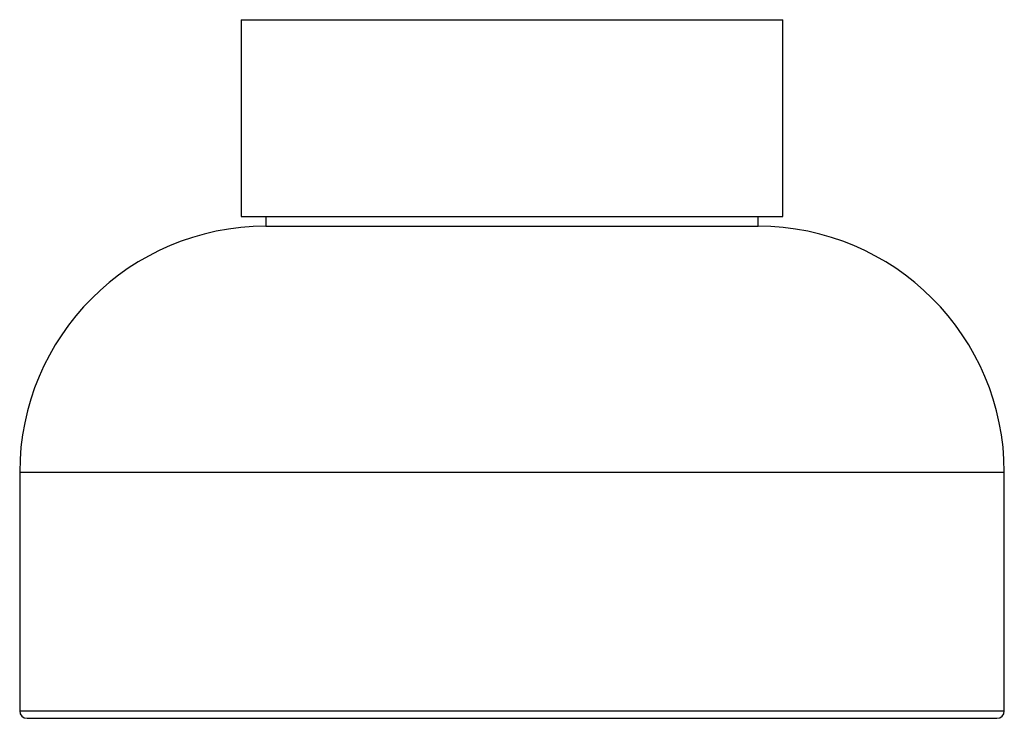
# Model space of a CAD drawing. Header units: millimetres. Extents: x -100 to 100, y -70 to 72.
import ezdxf

# ---------------------------------------------------------------- set-up
doc = ezdxf.new("R2010")
doc.units = ezdxf.units.MM

msp = doc.modelspace()

# ---------------------------------------------------------------- linework, layer by layer
at = {"color": 7, "linetype": 'Continuous', "lineweight": 25}
for p, q in [((-54.991, 72), (-54.991, 32)), ((-54.991, 72), (54.991, 72)), ((54.991, 32), (54.991, 72)), ((-54.991, 32), (54.991, 32)), ((-50, 32), (-50, 30)), ((-50, 30), (50, 30)), ((50, 30), (50, 32)), ((-100, -20), (-100, -68.5)), ((-100, -20), (100, -20)), ((100, -68.5), (100, -20)), ((-100, -68.5), (100, -68.5)), ((-98.5, -70), (98.5, -70))]:
    msp.add_line(p, q, dxfattribs=at)
for centre, radius, start, end in [((-50, -20), 50, 90, 180), ((50, -20), 50, 0, 90), ((-98.5, -68.5), 1.5, 180, 270), ((98.5, -68.5), 1.5, 270, 0)]:
    msp.add_arc(centre, radius, start, end, dxfattribs=at)

doc.saveas('drawing.dxf')
